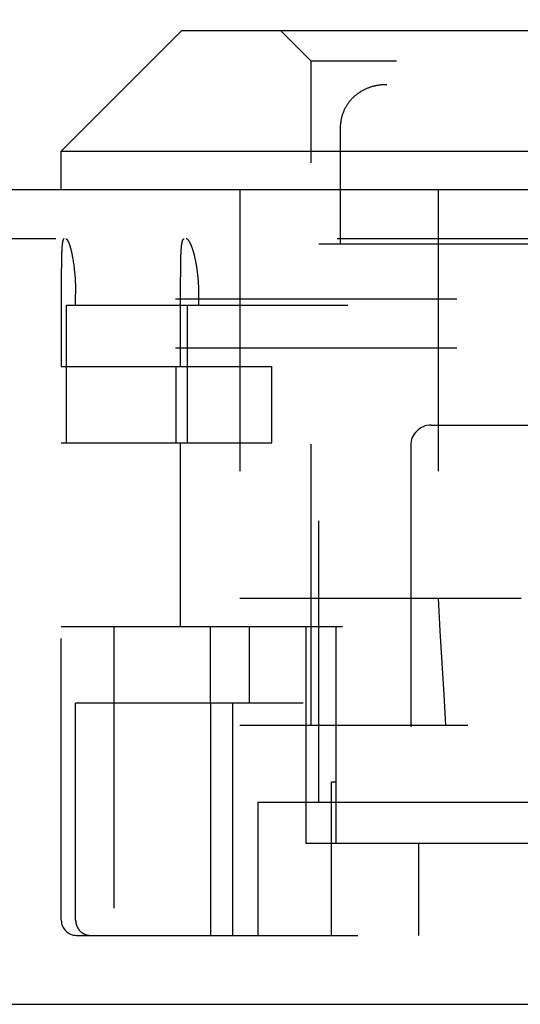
# Model space of a CAD drawing. Header units: inches. Extents: x 0 to 50.1, y 0 to 32.4.
# Tile 6 of 16: x 20.177 to 20.668, y 6.962 to 7.927. Entities that reach past the tile are written whole.
import ezdxf

# ---------------------------------------------------------------- set-up
doc = ezdxf.new("R2010")
doc.units = ezdxf.units.IN
doc.header["$LTSCALE"] = 2.757725
doc.header["$MEASUREMENT"] = 0
doc.linetypes.add('HIDDEN', pattern=[0.2, 0.1, -0.1])
doc.layers.get('0').update_dxf_attribs({"linetype": 'CONTINUOUS'})
for name, color, linetype in [('DEFAULT_2', 8, 'HIDDEN'), ('DIMENSIONS', 7, 'CONTINUOUS'), ('DOOR_ASSEMBLY', 7, 'CONTINUOUS')]:
    doc.layers.add(name, color=color, linetype=linetype)
doc.styles.get("Standard").update_dxf_attribs({"font": 'arial.ttf'})
doc.dimstyles.new('DIMSTYLE_1', dxfattribs={"dimtxt": 0.221208, "dimasz": 0.294944, "dimexe": 0.09, "dimexo": 0.07, "dimgap": 0.0375, "dimtad": 0, "dimtih": 1, "dimtoh": 1, "dimzin": 4, "dimdsep": 46, "dimtxsty": 'Standard', "dimblk": '_FILLED', "dimblk1": '_FILLED', "dimblk2": '_FILLED', "dimcen": 0.09, "dimadec": 3, "dimazin": 1, "dimtfac": 1, "dimtdec": 3, "dimtofl": 0, "dimtmove": 0, "dimatfit": 3, "dimldrblk": '_FILLED', "dimfxl": 0, "dimtolj": 1, "dimtzin": 4, "dimarcsym": 0})

# ---------------------------------------------------------------- blocks, each defined once
blk = doc.blocks.new('_FILLED')
at = {"color": 0, "linetype": 'ByBlock'}
blk.add_solid([(0, 0), (-1, 0.2), (-1, -0.2)], dxfattribs=at)
blk = doc.blocks.new('*D11')
at = {"layer": 'DIMENSIONS', "color": 2, "linetype": 'Continuous'}
for p, q in [((12.13849, 7.87181), (12.13849, 8.42514)), ((22.51349, 7.87181), (22.51349, 8.42514)), ((12.13849, 8.15969), (16.32316, 8.15969)), ((22.51349, 8.15969), (18.32883, 8.15969))]:
    blk.add_line(p, q, dxfattribs=at)
at = {"layer": 'DIMENSIONS', "color": 2, "linetype": 'Continuous', "xscale": 0.2949438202, "yscale": 0.2949438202, "zscale": 0.2949438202, "rotation": 180}
blk.add_blockref('_FILLED', (12.13849, 8.15969), dxfattribs=at)
at = {"layer": 'DIMENSIONS', "color": 2, "linetype": 'Continuous', "xscale": 0.2949438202, "yscale": 0.2949438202, "zscale": 0.2949438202}
blk.add_blockref('_FILLED', (22.51349, 8.15969), dxfattribs=at)
at = {"layer": 'DIMENSIONS', "color": 2, "linetype": 'Continuous', "insert": (17.32599, 8.2703), "char_height": 0.221208, "width": 1.7844649, "attachment_point": 2, "line_spacing_factor": 0.9}
blk.add_mtext('10.38 DOOR', dxfattribs=at)

msp = doc.modelspace()

# ---------------------------------------------------------------- linework, layer by layer
at = {"layer": 'DEFAULT_2', "color": 8, "linetype": 'HIDDEN'}
for p, q in [((22.26049, 7.65315), (12.35649, 7.65315)), ((22.26049, 7.60515), (12.35649, 7.60515))]:
    msp.add_line(p, q, dxfattribs=at)
at = {"layer": 'DOOR_ASSEMBLY', "color": 7, "linetype": 'Continuous'}
for p, q in [((20.33599, 7.91615), (20.21799, 7.79815)), ((20.33599, 7.91615), (21.22499, 7.91615)), ((20.21799, 7.76015), (20.21799, 7.79815)), ((20.21799, 7.79815), (21.34299, 7.79815))]:
    msp.add_line(p, q, dxfattribs=at)
at = {"layer": 'DOOR_ASSEMBLY', "color": 8, "linetype": 'HIDDEN'}
for p, q in [((20.46299, 7.88615), (20.43299, 7.91615)), ((20.46299, 7.23515), (20.46299, 7.88615)), ((21.09799, 7.88615), (20.46299, 7.88615)), ((20.53355, 7.86303), (20.53282, 7.86298)), ((21.02384, 7.86315), (20.53715, 7.86315)), ((20.51549, 7.85843), (20.51485, 7.85811)), ((20.51679, 7.85902), (20.51614, 7.85873)), ((20.51812, 7.85958), (20.51745, 7.85931)), ((20.49573, 7.83913), (20.49541, 7.83846)), ((20.49641, 7.84045), (20.49606, 7.8398)), ((20.39299, 7.76015), (20.39299, 7.23515)), ((20.58727, 7.76015), (20.58727, 7.23515)), ((22.41869, 7.71215), (12.23329, 7.71215)), ((20.21832, 7.69889), (20.21828, 7.69779)), ((20.21836, 7.69996), (20.21832, 7.69889)), ((20.21841, 7.70098), (20.21836, 7.69996)), ((20.21847, 7.70196), (20.21841, 7.70098)), ((20.21852, 7.7029), (20.21847, 7.70196)), ((20.33535, 7.69782), (20.33541, 7.69892)), ((20.33541, 7.69892), (20.33546, 7.69998)), ((20.33546, 7.69998), (20.33553, 7.701)), ((20.47049, 7.70715), (21.09049, 7.70715)), ((20.47049, 7.16015), (20.47049, 7.70715)), ((20.21808, 7.68911), (20.21805, 7.68564)), ((20.21813, 7.69176), (20.21808, 7.68911)), ((20.21824, 7.69666), (20.21819, 7.69488)), ((20.21828, 7.69779), (20.21824, 7.69666)), ((20.22913, 7.69338), (20.22935, 7.69211)), ((20.22935, 7.69211), (20.22956, 7.69081)), ((20.22956, 7.69081), (20.22977, 7.68948)), ((20.22977, 7.68948), (20.22997, 7.68812)), ((20.33508, 7.68707), (20.33512, 7.68981)), ((20.33512, 7.68981), (20.33516, 7.69178)), ((20.33516, 7.69178), (20.33521, 7.69368)), ((20.33521, 7.69368), (20.33526, 7.69551)), ((20.33526, 7.69551), (20.33531, 7.69668)), ((20.33531, 7.69668), (20.33535, 7.69782)), ((20.21802, 7.68051), (20.21799, 7.58715)), ((20.21805, 7.68564), (20.21802, 7.68051)), ((20.22997, 7.68812), (20.23016, 7.68673)), ((20.23016, 7.68673), (20.23034, 7.68532)), ((20.23034, 7.68532), (20.23052, 7.68389)), ((20.23077, 7.68169), (20.23093, 7.68021)), ((20.23093, 7.68021), (20.23107, 7.6787)), ((20.33501, 7.67748), (20.33503, 7.68128)), ((20.33503, 7.68128), (20.33505, 7.68423)), ((20.33505, 7.68423), (20.33508, 7.68707)), ((20.23107, 7.6787), (20.23121, 7.67717)), ((20.23121, 7.67717), (20.23134, 7.67563)), ((20.23134, 7.67563), (20.23145, 7.67407)), ((20.23145, 7.67407), (20.23156, 7.6725)), ((20.23156, 7.6725), (20.23166, 7.67092)), ((20.23166, 7.67092), (20.23175, 7.66933)), ((20.23175, 7.66933), (20.23182, 7.66772)), ((20.33499, 7.58715), (20.335, 7.67196)), ((20.335, 7.67196), (20.33501, 7.67748)), ((20.35259, 7.66762), (20.3525, 7.66922)), ((20.23182, 7.66772), (20.23189, 7.66611)), ((20.23189, 7.66611), (20.23194, 7.66449)), ((20.23194, 7.66449), (20.23199, 7.66286)), ((20.23199, 7.66286), (20.23202, 7.66123)), ((20.23202, 7.66123), (20.23204, 7.6596)), ((20.23204, 7.6596), (20.23205, 7.65797)), ((20.35268, 7.66603), (20.35259, 7.66762)), ((20.35275, 7.66442), (20.35268, 7.66603)), ((20.3528, 7.66281), (20.35275, 7.66442)), ((20.35284, 7.6612), (20.3528, 7.66281)), ((20.35287, 7.65958), (20.35284, 7.6612)), ((20.35289, 7.65796), (20.35287, 7.65958)), ((20.23206, 7.64715), (20.23205, 7.65797)), ((20.35289, 7.64715), (20.35289, 7.65796)), ((20.22301, 7.64715), (20.99428, 7.64715)), ((20.22301, 7.51215), (20.22301, 7.64715)), ((20.34135, 7.64715), (20.34135, 7.51215)), ((20.21799, 7.58715), (20.42424, 7.58715)), ((20.33068, 7.51215), (20.33068, 7.58715)), ((20.42424, 7.51215), (20.42424, 7.58715)), ((20.58049, 7.52965), (20.98049, 7.52965)), ((20.21799, 7.51215), (20.42424, 7.51215)), ((20.21799, 7.04465), (20.21799, 7.51215)), ((20.33499, 7.33215), (20.33499, 7.51215)), ((20.56049, 7.50965), (20.56049, 7.02965)), ((20.39299, 7.36015), (21.16799, 7.36015)), ((20.21799, 7.33215), (21.14561, 7.33215)), ((20.26949, 7.33215), (20.26949, 7.02965)), ((20.36406, 7.33215), (20.36406, 7.25715)), ((20.40219, 7.33215), (20.40219, 7.25715)), ((20.45785, 7.33215), (20.45785, 7.12015)), ((20.48739, 7.12015), (20.48739, 7.33215)), ((20.45503, 7.25715), (20.23206, 7.25715)), ((20.23206, 7.04465), (20.23206, 7.25715)), ((20.36426, 7.25715), (20.36426, 7.02965)), ((20.38618, 7.02965), (20.38618, 7.25715)), ((21.16799, 7.23515), (20.39299, 7.23515)), ((20.48739, 7.17965), (20.48298, 7.17965)), ((20.48298, 7.02965), (20.48298, 7.17965)), ((20.41049, 7.16015), (21.21283, 7.16015)), ((20.41049, 7.16015), (20.41049, 7.02965)), ((20.45785, 7.12015), (20.78049, 7.12015)), ((20.56827, 7.12015), (20.56827, 7.02965)), ((20.23299, 7.02965), (22.14344, 7.02965))]:
    msp.add_line(p, q, dxfattribs=at)
at = {"layer": 'DOOR_ASSEMBLY', "color": 3, "linetype": 'Continuous'}
for p, q in [((22.41869, 7.76015), (12.23329, 7.76015)), ((12.15349, 6.96215), (22.49849, 6.96215))]:
    msp.add_line(p, q, dxfattribs=at)
at = {"layer": 'DOOR_ASSEMBLY', "color": 8, "linetype": 'HIDDEN'}
for points in [[(20.53715, 7.86315), (20.53646, 7.86315), (20.53573, 7.86313), (20.535, 7.86311), (20.53427, 7.86307), (20.53354, 7.86303), (20.53282, 7.86298), (20.53209, 7.86292), (20.53137, 7.86284), (20.53065, 7.86276), (20.52993, 7.86267), (20.52921, 7.86257), (20.5285, 7.86246), (20.52778, 7.86233), (20.52707, 7.8622), (20.52637, 7.86206), (20.52566, 7.86191), (20.52496, 7.86175), (20.52426, 7.86158), (20.52356, 7.8614), (20.52287, 7.8612), (20.52218, 7.861), (20.52149, 7.86079), (20.52081, 7.86057), (20.52013, 7.86034), (20.51945, 7.86009), (20.51878, 7.85984), (20.51811, 7.85958), (20.51745, 7.8593), (20.51679, 7.85902), (20.51614, 7.85873), (20.51549, 7.85842), (20.51484, 7.85811), (20.5142, 7.85779), (20.51357, 7.85745), (20.51294, 7.85711), (20.51232, 7.85676), (20.5117, 7.85639), (20.51109, 7.85602), (20.51049, 7.85563), (20.50989, 7.85524), (20.5093, 7.85484), (20.50871, 7.85442), (20.50813, 7.854), (20.50756, 7.85357), (20.507, 7.85313), (20.50644, 7.85267), (20.50589, 7.85221), (20.50535, 7.85174), (20.50482, 7.85126), (20.5043, 7.85077), (20.50378, 7.85027), (20.50327, 7.84977), (20.50277, 7.84925), (20.50228, 7.84872), (20.5018, 7.84819), (20.50133, 7.84764), (20.50086, 7.84709), (20.50041, 7.84653), (20.49996, 7.84596), (20.49953, 7.84538), (20.4991, 7.84479), (20.49869, 7.8442), (20.49828, 7.84359), (20.49788, 7.84298), (20.4975, 7.84236), (20.49712, 7.84173), (20.49676, 7.84109), (20.4964, 7.84045), (20.49606, 7.83979), (20.49573, 7.83913), (20.49541, 7.83846), (20.4951, 7.83778), (20.4948, 7.8371), (20.49451, 7.8364), (20.49423, 7.8357), (20.49397, 7.83499), (20.49371, 7.83428), (20.49347, 7.83355), (20.49324, 7.83282), (20.49303, 7.83208), (20.49282, 7.83133), (20.49263, 7.83058), (20.49245, 7.82982), (20.49229, 7.82905), (20.49213, 7.82827), (20.492, 7.82748), (20.49187, 7.82669), (20.49176, 7.82589), (20.49166, 7.82509), (20.49157, 7.82427), (20.4915, 7.82345), (20.49145, 7.82262), (20.4914, 7.82179), (20.49138, 7.82094), (20.49136, 7.82009), (20.49136, 7.81982)], [(20.53137, 7.86284), (20.53065, 7.86276), (20.52993, 7.86267), (20.52922, 7.86257), (20.5285, 7.86246), (20.52779, 7.86234), (20.52708, 7.8622)], [(20.53715, 7.86315), (20.53646, 7.86315), (20.53573, 7.86313), (20.535, 7.86311)], [(20.50989, 7.85524), (20.5093, 7.85484), (20.50871, 7.85443), (20.50814, 7.854), (20.50757, 7.85357)], [(20.51421, 7.85779), (20.51357, 7.85746), (20.51294, 7.85711), (20.51232, 7.85676), (20.5117, 7.85639), (20.51109, 7.85602), (20.51049, 7.85564)], [(20.52013, 7.86034), (20.51946, 7.86009), (20.51878, 7.85984)], [(20.52357, 7.8614), (20.52287, 7.8612), (20.52218, 7.861), (20.5215, 7.86079), (20.52081, 7.86057)], [(20.52567, 7.86191), (20.52496, 7.86175), (20.52426, 7.86158)], [(20.49828, 7.8436), (20.49789, 7.84298), (20.4975, 7.84236)], [(20.5018, 7.84819), (20.50133, 7.84765), (20.50087, 7.84709), (20.50041, 7.84653), (20.49997, 7.84596)], [(20.50482, 7.85126), (20.5043, 7.85077), (20.50378, 7.85028), (20.50327, 7.84977)], [(20.4951, 7.83779), (20.4948, 7.8371), (20.49451, 7.83641)], [(20.49176, 7.8259), (20.49166, 7.82509), (20.49157, 7.82427)], [(20.49229, 7.82905), (20.49214, 7.82827), (20.492, 7.82749)], [(20.49325, 7.83282), (20.49303, 7.83208), (20.49282, 7.83134), (20.49263, 7.83058), (20.49245, 7.82982)], [(20.49145, 7.82262), (20.4914, 7.82179), (20.49138, 7.82095), (20.49136, 7.8201), (20.49136, 7.70715)], [(20.22069, 7.71215), (20.22061, 7.71214), (20.22053, 7.71212), (20.22045, 7.71209), (20.22037, 7.71205), (20.22029, 7.71199), (20.22022, 7.71192), (20.22015, 7.71184), (20.22008, 7.71175), (20.22, 7.71164), (20.21994, 7.71152), (20.21987, 7.71139), (20.2198, 7.71125), (20.21974, 7.71109), (20.21967, 7.71093), (20.21961, 7.71075), (20.21955, 7.71055), (20.21949, 7.71035), (20.21943, 7.71013), (20.21938, 7.7099), (20.21932, 7.70966), (20.21927, 7.70941), (20.21921, 7.70915), (20.21916, 7.70887), (20.21911, 7.70858), (20.21907, 7.70828), (20.21902, 7.70797), (20.21897, 7.70765), (20.21893, 7.70731), (20.21889, 7.70697), (20.21884, 7.70661), (20.2188, 7.70624), (20.21876, 7.70586), (20.21873, 7.70547), (20.21869, 7.70507), (20.21865, 7.70466), (20.21862, 7.70424), (20.21859, 7.7038), (20.21852, 7.7029)], [(20.22236, 7.71215), (20.22247, 7.71214), (20.22258, 7.71212), (20.22268, 7.71209), (20.22279, 7.71205), (20.2229, 7.71199), (20.22301, 7.71192), (20.22313, 7.71184), (20.22324, 7.71174), (20.22335, 7.71164), (20.22347, 7.71152), (20.22359, 7.71138), (20.2237, 7.71124), (20.22382, 7.71108), (20.22394, 7.71091), (20.22406, 7.71073), (20.22418, 7.71053), (20.22431, 7.71033), (20.22443, 7.71011), (20.22455, 7.70987), (20.22468, 7.70963), (20.2248, 7.70937), (20.22492, 7.70911), (20.22505, 7.70882), (20.22518, 7.70853), (20.2253, 7.70823), (20.22543, 7.70791), (20.22556, 7.70758), (20.22568, 7.70724), (20.22581, 7.70689), (20.22594, 7.70653), (20.22607, 7.70615), (20.2262, 7.70577), (20.22632, 7.70537), (20.22645, 7.70496), (20.22658, 7.70454), (20.22671, 7.70411), (20.22683, 7.70367), (20.22696, 7.70321), (20.22709, 7.70275), (20.22721, 7.70228), (20.22734, 7.70179), (20.22746, 7.7013), (20.22759, 7.70079), (20.22771, 7.70028), (20.22784, 7.69976), (20.22796, 7.69922), (20.22808, 7.69868), (20.2282, 7.69813), (20.22832, 7.69756), (20.22844, 7.69699), (20.22856, 7.69641), (20.22867, 7.69582), (20.22879, 7.69522), (20.2289, 7.69462), (20.22902, 7.694), (20.22913, 7.69338)], [(20.33553, 7.701), (20.33559, 7.70198), (20.33563, 7.70245), (20.33567, 7.70292), (20.3357, 7.70337), (20.33574, 7.70382), (20.33579, 7.70425), (20.33583, 7.70467), (20.33587, 7.70508), (20.33592, 7.70549), (20.33597, 7.70588), (20.33602, 7.70625), (20.33607, 7.70662), (20.33612, 7.70698), (20.33618, 7.70732), (20.33623, 7.70766), (20.33629, 7.70798), (20.33635, 7.70829), (20.33641, 7.70859), (20.33647, 7.70888), (20.33654, 7.70915), (20.3366, 7.70942), (20.33667, 7.70967), (20.33674, 7.70991), (20.33681, 7.71014), (20.33689, 7.71035), (20.33696, 7.71056), (20.33704, 7.71075), (20.33712, 7.71093), (20.3372, 7.71109), (20.33728, 7.71125), (20.33736, 7.71139), (20.33745, 7.71152), (20.33754, 7.71164), (20.33763, 7.71175), (20.33772, 7.71184), (20.33781, 7.71192), (20.3379, 7.71199), (20.338, 7.71205), (20.3381, 7.71209), (20.3382, 7.71212), (20.3383, 7.71214), (20.3384, 7.71215)], [(20.3525, 7.66922), (20.35244, 7.67001), (20.35239, 7.6708), (20.35233, 7.67159), (20.35227, 7.67237), (20.3522, 7.67315), (20.35213, 7.67393), (20.35206, 7.67471), (20.35198, 7.67548), (20.3519, 7.67625), (20.35182, 7.67702), (20.35173, 7.67778), (20.35165, 7.67854), (20.35155, 7.67929), (20.35146, 7.68004), (20.35136, 7.68078), (20.35126, 7.68153), (20.35116, 7.68226), (20.35105, 7.68299), (20.35095, 7.68372), (20.35084, 7.68444), (20.35072, 7.68515), (20.35061, 7.68586), (20.35049, 7.68656), (20.35037, 7.68726), (20.35024, 7.68795), (20.35012, 7.68864), (20.34999, 7.68931), (20.34986, 7.68998), (20.34972, 7.69065), (20.34959, 7.69131), (20.34945, 7.69196), (20.34931, 7.6926), (20.34917, 7.69323), (20.34903, 7.69386), (20.34889, 7.69448), (20.34874, 7.69509), (20.34859, 7.69569), (20.34844, 7.69628), (20.34829, 7.69687), (20.34814, 7.69744), (20.34799, 7.69801), (20.34783, 7.69856), (20.34768, 7.69911), (20.34752, 7.69965), (20.34736, 7.70018), (20.3472, 7.7007), (20.34704, 7.70121), (20.34688, 7.70171), (20.34672, 7.70219), (20.34656, 7.70267), (20.3464, 7.70314), (20.34624, 7.7036), (20.34607, 7.70404), (20.34591, 7.70448), (20.34575, 7.7049), (20.34558, 7.70531), (20.34542, 7.70571), (20.34525, 7.7061), (20.34509, 7.70648), (20.34493, 7.70685), (20.34476, 7.7072), (20.3446, 7.70755), (20.34444, 7.70788), (20.34427, 7.7082), (20.34411, 7.70851), (20.34395, 7.7088), (20.34379, 7.70908), (20.34363, 7.70935), (20.34347, 7.70961), (20.34331, 7.70986), (20.34316, 7.71009), (20.343, 7.71032), (20.34284, 7.71052), (20.34269, 7.71072), (20.34254, 7.7109), (20.34238, 7.71108), (20.34223, 7.71123), (20.34208, 7.71138), (20.34193, 7.71151), (20.34179, 7.71163), (20.34164, 7.71174), (20.34149, 7.71184), (20.34135, 7.71192), (20.34121, 7.71199), (20.34107, 7.71205), (20.34093, 7.71209), (20.34079, 7.71212), (20.34066, 7.71214), (20.34053, 7.71215)], [(20.21819, 7.69488), (20.21818, 7.69428), (20.21813, 7.69176)], [(20.23052, 7.68389), (20.23069, 7.68243), (20.23077, 7.68169)], [(20.58727, 7.36015), (20.58916, 7.32803), (20.59103, 7.29649), (20.59288, 7.26553), (20.59472, 7.23515)], [(20.23206, 7.04465), (20.23206, 7.04433), (20.23207, 7.04401), (20.23209, 7.0437), (20.23211, 7.04338), (20.23214, 7.04306), (20.23217, 7.04274), (20.23222, 7.04243), (20.23226, 7.04212), (20.23232, 7.0418), (20.23238, 7.04149), (20.23245, 7.04118), (20.23252, 7.04087), (20.2326, 7.04056), (20.23269, 7.04026), (20.23278, 7.03996), (20.23288, 7.03965), (20.23299, 7.03936), (20.2331, 7.03906), (20.23322, 7.03876), (20.23334, 7.03847), (20.23347, 7.03818), (20.23361, 7.0379), (20.23375, 7.03762), (20.2339, 7.03734), (20.23405, 7.03706), (20.23421, 7.03679), (20.23437, 7.03652), (20.23454, 7.03625), (20.23472, 7.03599), (20.2349, 7.03573), (20.23508, 7.03548), (20.23527, 7.03523), (20.23547, 7.03498), (20.23567, 7.03474), (20.23588, 7.0345), (20.23609, 7.03427), (20.2363, 7.03405), (20.23652, 7.03382), (20.23675, 7.0336), (20.23697, 7.03339), (20.23721, 7.03318), (20.23744, 7.03298), (20.23769, 7.03278), (20.23793, 7.03259), (20.23818, 7.0324), (20.23843, 7.03222), (20.23869, 7.03205), (20.23895, 7.03188), (20.23921, 7.03171), (20.23948, 7.03156), (20.23975, 7.0314), (20.24003, 7.03126), (20.2403, 7.03112), (20.24058, 7.03098), (20.24086, 7.03085), (20.24115, 7.03073), (20.24143, 7.03062), (20.24172, 7.03051), (20.24201, 7.0304), (20.24231, 7.03031), (20.2426, 7.03022), (20.2429, 7.03013), (20.2432, 7.03006), (20.2435, 7.02999), (20.2438, 7.02992), (20.2441, 7.02987), (20.24441, 7.02981), (20.24471, 7.02977), (20.24502, 7.02973), (20.24533, 7.0297), (20.24563, 7.02968), (20.24594, 7.02966), (20.24625, 7.02965), (20.24656, 7.02965)]]:
    msp.add_lwpolyline(points, dxfattribs=at)
for centre, radius, start, end in [((20.58049, 7.50965), 0.02, 90, 180), ((20.23299, 7.04465), 0.015, 180, 270)]:
    msp.add_arc(centre, radius, start, end, dxfattribs=at)

# ---------------------------------------------------------------- dimensions: what is measured, and where the dimension line sits
at = {"layer": 'DIMENSIONS', "color": 2, "linetype": 'Continuous'}
dim = msp.add_linear_dim(base=(22.5134916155, 8.159692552), p1=(12.1384916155, 7.8018100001), p2=(22.5134916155, 7.8018100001), text='<> DOOR', dimstyle='DIMSTYLE_1', dxfattribs=at)
dim.commit()
dim.dimension.update_dxf_attribs({"geometry": '*D11', "text_midpoint": (17.3259916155, 8.159692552), "dimtype": 160})

doc.saveas('drawing.dxf')
